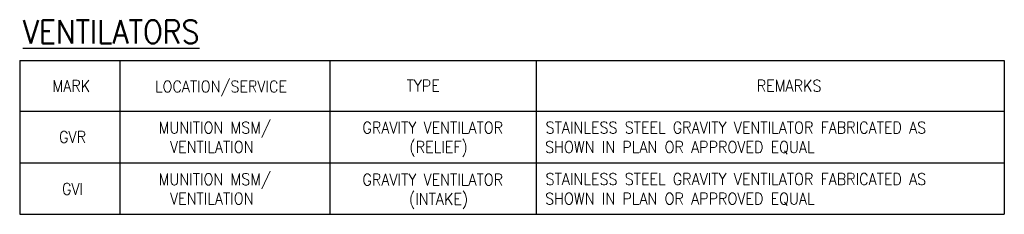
# Model space of a CAD drawing. Header units: millimetres. Extents: x 2767 to 102131, y 0 to 60272.
# Tile 2 of 5: x 27395 to 54281, y 54959 to 60272. Entities that reach past the tile are written whole.
import ezdxf
from ezdxf.enums import TextEntityAlignment as Align

# ---------------------------------------------------------------- set-up
doc = ezdxf.new("R2010")
doc.units = ezdxf.units.MM
for name, color, linetype in [('M-ANNO-LGND', 3, 'Continuous'), ('M-ANNO-TEXT', 2, 'Continuous'), ('text', 7, 'Continuous')]:
    doc.layers.add(name, color=color, linetype=linetype)
doc.styles.add('HLLD175', font='simplex.shx', dxfattribs={"height": 0.24})
doc.styles.add('M-TEXT', font='simplex.shx', dxfattribs={"width": 0.8, "height": 0.125})

msp = doc.modelspace()

# ---------------------------------------------------------------- linework, layer by layer
at = {"layer": 'M-ANNO-LGND', "color": 4}
for p, q in [((27395, 59160), (54281, 59160)), ((27395, 59160), (27395, 54959)), ((54281, 59160), (54281, 54959)), ((27395, 54959), (54281, 54959))]:
    msp.add_line(p, q, dxfattribs=at)
at = {"layer": 'M-ANNO-LGND'}
for p, q in [((30128, 59160), (30128, 54959)), ((35860, 59160), (35860, 54959)), ((41499, 59160), (41499, 54959)), ((27395, 57775), (54281, 57775))]:
    msp.add_line(p, q, dxfattribs=at)
at = {"layer": 'M-ANNO-LGND', "color": 2}
msp.add_line((27395, 56367), (54281, 56367), dxfattribs=at)

# ---------------------------------------------------------------- texts
at = {"layer": 'M-ANNO-TEXT', "style": 'M-TEXT', "width": 0.9}
for s, p in [('MARK', (28805, 58465)), ('LOCATION/SERVICE', (32891, 58448)), ('TYPE', (38414, 58467)), ('REMARKS ', (48503, 58468)), ('MUNITION MSM/', (32723, 57325)), ('GRAVITY VENTILATOR', (38675, 57325)), ('GVR', (28839, 57071)), ('VENTILATION', (32640, 56796)), ('(RELIEF)', (38833, 56796)), ('MUNITION MSM/', (32723, 55917)), ('GRAVITY VENTILATOR', (38675, 55906)), ('GVI', (28839, 55652)), ('VENTILATION', (32640, 55388)), ('(INTAKE)', (38833, 55377))]:
    msp.add_text(s, height=318, dxfattribs=at).set_placement(p, align=Align.MIDDLE_CENTER)
for s, p in [('STAINLESS STEEL GRAVITY VENTILATOR FABRICATED AS', (41757, 57327)), ('SHOWN IN PLAN OR APPROVED EQUAL', (41742, 56793)), ('STAINLESS STEEL GRAVITY VENTILATOR FABRICATED AS', (41757, 55919)), ('SHOWN IN PLAN OR APPROVED EQUAL', (41742, 55385))]:
    msp.add_text(s, height=318, dxfattribs=at).set_placement(p, align=Align.MIDDLE_LEFT)
at = {"layer": 'text', "color": 4, "style": 'HLLD175', "width": 0.9}
msp.add_text('%%UVENTILATORS', height=635, dxfattribs=at).set_placement((27480, 59625))

doc.saveas('drawing.dxf')
